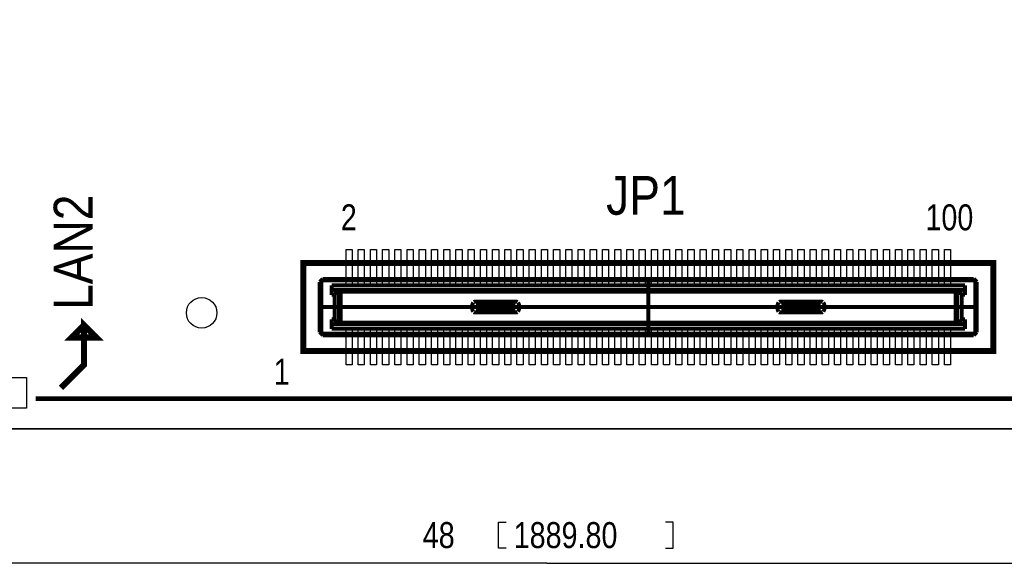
# Model space of a CAD drawing. Extents: x -5.9 to 88.8, y -7.5 to 73.4.
# Tile 2 of 6: x 27.2 to 59.4, y -5 to 12.8. Entities that reach past the tile are written whole.
import ezdxf

# ---------------------------------------------------------------- set-up
doc = ezdxf.new("R2010")
doc.units = 0
for name, color, linetype in [('BG_DIMENSION', 85, 'CONTINUOUS'), ('BG_OUTLINE', 5, 'CONTINUOUS'), ('BG_SILKSCREEN_TOP', 142, 'CONTINUOUS'), ('PG_SILKSCREEN_TOP', 7, 'CONTINUOUS'), ('PIN_TOP', 96, 'CONTINUOUS')]:
    doc.layers.add(name, color=color, linetype=linetype)

msp = doc.modelspace()

# ---------------------------------------------------------------- linework, layer by layer
at = {"layer": 'BG_DIMENSION'}
for points in [[(43.111471, -4.487316), (42.861484, -4.487316), (42.861484, -3.637305), (43.111471, -3.637305)], [(48.329469, -4.487316), (48.579456, -4.487316), (48.579456, -3.637305), (48.329469, -3.637305)], [(44.443955, -4.987315), (21.253399, -4.987315)], [(44.443955, -4.987315), (69.254294, -4.987315)]]:
    msp.add_lwpolyline(points, dxfattribs=at)
at = {"layer": 'BG_OUTLINE'}
msp.add_lwpolyline([(1.802994, -0.575996), (41.801009, -0.575996), (45.814005, -0.575996), (85.803994, -0.575996, 0.414214), (88.800991, 2.421001), (88.800991, 7.530795), (88.419991, 7.911795), (87.839017, 7.911795, -0.414214), (87.331017, 8.419795), (87.331017, 14.235786, -0.414214), (87.839017, 14.743786), (88.419991, 14.743786), (88.800991, 15.124786), (88.800991, 47.49988), (88.419991, 47.88088), (87.834597, 47.88088, -0.414214), (87.326597, 48.38888), (87.326597, 54.20487, -0.414214), (87.834597, 54.71287), (88.419991, 54.71287), (88.800991, 55.09387), (88.800991, 62.422989, 0.414176), (85.803994, 65.420011), (1.802994, 65.420011, 0.414175)], format="xyb", dxfattribs=at)
for points in [[(41.801009, -0.575996), (1.802994, -0.575996)], [(45.814005, -0.575996), (41.801009, -0.575996)], [(85.803994, -0.575996), (45.814005, -0.575996)]]:
    msp.add_lwpolyline(points, dxfattribs=at)
at = {"layer": 'BG_SILKSCREEN_TOP', "const_width": 0.2}
msp.add_lwpolyline([(28.539034, 0.76266), (29.289019, 1.512646), (29.289019, 2.812644), (29.689019, 2.412644), (28.88902, 2.412644), (29.289019, 2.812644)], dxfattribs=at)
at = {"layer": 'PG_SILKSCREEN_TOP'}
for points, const_width in [([(59.070011, 4.850003), (59.070011, 1.969999), (36.470006, 1.969999), (36.470006, 4.850003), (59.070011, 4.850003)], 0.2), ([(37.010111, 4.234993), (37.060099, 4.285005)], 0.127), ([(37.010111, 4.234993), (37.010111, 2.585009)], 0.127), ([(37.060099, 4.285005), (37.109908, 4.335094)], 0.127), ([(37.060099, 2.534996), (37.060099, 4.285005)], 0.127), ([(37.060099, 4.285005), (58.479893, 4.285005)], 0.127), ([(58.430109, 4.335094), (37.109908, 4.335094)], 0.127), ([(47.770009, 4.335094), (47.770009, 2.484907)], 0.127), ([(58.430109, 4.335094), (58.479893, 4.285005)], 0.127), ([(58.479893, 4.285005), (58.479893, 2.534996)], 0.127), ([(58.479893, 4.285005), (58.529906, 4.234993)], 0.127), ([(58.529906, 4.234993), (58.529906, 2.585009)], 0.127), ([(58.140092, 4.125011), (37.3999, 4.125011)], 0.127), ([(37.3999, 3.81), (37.3999, 4.125011)], 0.127), ([(37.3999, 3.974897), (58.140092, 3.974897)], 0.127), ([(37.3999, 3.81), (37.500001, 3.81)], 0.127), ([(37.500001, 3.010002), (37.500001, 3.81)], 0.127), ([(37.534799, 3.81), (37.500001, 3.81)], 0.127), ([(37.534799, 3.974897), (37.534799, 3.81)], 0.127), ([(37.639701, 3.974897), (37.639498, 3.974897)], 0.127), ([(37.640209, 3.974897), (37.639701, 3.974897)], 0.127), ([(37.640489, 3.974897), (37.640209, 3.974897)], 0.127), ([(37.640692, 3.974592), (37.640489, 3.974897)], 0.127), ([(37.640997, 3.974389), (37.640692, 3.974592)], 0.127), ([(37.6412, 3.974109), (37.640997, 3.974389)], 0.127), ([(37.6412, 2.845892), (37.6412, 3.974109)], 0.127), ([(37.643994, 3.97129), (37.6412, 3.974109)], 0.127), ([(37.648388, 3.966997), (37.643994, 3.97129)], 0.127), ([(37.654408, 3.960901), (37.648388, 3.966997)], 0.127), ([(37.661799, 3.953612), (37.654408, 3.960901)], 0.127), ([(37.670511, 3.944899), (37.661799, 3.953612)], 0.127), ([(37.679808, 3.935501), (37.670511, 3.944899)], 0.127), ([(37.689993, 3.925392), (37.679808, 3.935501)], 0.127), ([(37.700407, 3.915004), (37.689993, 3.925392)], 0.127), ([(37.700407, 3.915004), (57.83961, 3.915004)], 0.127), ([(37.700407, 2.904998), (37.700407, 3.915004)], 0.127), ([(57.83961, 3.915004), (57.849999, 3.925392)], 0.127), ([(57.83961, 3.915004), (57.83961, 2.904998)], 0.127), ([(57.849999, 3.925392), (57.860209, 3.935501)], 0.127), ([(57.860209, 3.935501), (57.869506, 3.944899)], 0.127), ([(57.869506, 3.944899), (57.878193, 3.953612)], 0.127), ([(57.878193, 3.953612), (57.885609, 3.960901)], 0.127), ([(57.885609, 3.960901), (57.891604, 3.966997)], 0.127), ([(57.891604, 3.966997), (57.895998, 3.97129)], 0.127), ([(57.895998, 3.97129), (57.898792, 3.974109)], 0.127), ([(57.898995, 3.974389), (57.898792, 3.974109)], 0.127), ([(57.898792, 3.974109), (57.898792, 2.845892)], 0.127), ([(57.8993, 3.974592), (57.898995, 3.974389)], 0.127), ([(57.899503, 3.974897), (57.8993, 3.974592)], 0.127), ([(57.899808, 3.974897), (57.899503, 3.974897)], 0.127), ([(57.900291, 3.974897), (57.899808, 3.974897)], 0.127), ([(57.900494, 3.974897), (57.900291, 3.974897)], 0.127), ([(58.005193, 3.81), (58.005193, 3.974897)], 0.127), ([(58.005193, 3.81), (58.039991, 3.81)], 0.127), ([(58.039991, 3.81), (58.039991, 3.010002)], 0.127), ([(58.039991, 3.81), (58.140092, 3.81)], 0.127), ([(58.140092, 3.81), (58.140092, 4.125011)], 0.127), ([(43.461407, 3.585007), (42.078402, 3.585007)], 0.127), ([(52.078611, 3.585007), (53.46159, 3.585007)], 0.127), ([(58.479893, 3.410001), (37.010111, 3.410001)], 0.127), ([(43.461407, 3.234995), (42.078402, 3.234995)], 0.127), ([(42.127399, 3.459988), (43.412588, 3.459988)], 0.127), ([(42.127399, 3.359988), (43.412588, 3.359988)], 0.127), ([(52.078611, 3.234995), (53.46159, 3.234995)], 0.127), ([(53.412593, 3.459988), (52.127404, 3.459988)], 0.127), ([(53.412593, 3.359988), (52.127404, 3.359988)], 0.127), ([(37.500001, 3.010002), (37.3999, 3.010002)], 0.127), ([(37.3999, 2.694991), (37.3999, 3.010002)], 0.127), ([(37.3999, 2.845105), (58.140092, 2.845105)], 0.127), ([(37.500001, 3.010002), (37.534799, 3.010002)], 0.127), ([(37.534799, 3.010002), (37.534799, 2.845105)], 0.127), ([(37.639498, 2.845105), (37.639701, 2.845105)], 0.127), ([(37.639701, 2.845105), (37.640209, 2.845105)], 0.127), ([(37.640209, 2.845105), (37.640489, 2.845105)], 0.127), ([(37.640489, 2.845105), (37.640692, 2.84541)], 0.127), ([(37.640692, 2.84541), (37.640997, 2.845587)], 0.127), ([(37.640997, 2.845587), (37.6412, 2.845892)], 0.127), ([(37.643994, 2.848712), (37.6412, 2.845892)], 0.127), ([(37.648388, 2.853004), (37.643994, 2.848712)], 0.127), ([(37.654408, 2.8591), (37.648388, 2.853004)], 0.127), ([(37.661799, 2.86639), (37.654408, 2.8591)], 0.127), ([(37.670511, 2.875102), (37.661799, 2.86639)], 0.127), ([(37.679808, 2.8845), (37.670511, 2.875102)], 0.127), ([(37.689993, 2.894609), (37.679808, 2.8845)], 0.127), ([(37.700407, 2.904998), (37.689993, 2.894609)], 0.127), ([(37.700407, 2.904998), (57.83961, 2.904998)], 0.127), ([(57.83961, 2.904998), (57.849999, 2.894609)], 0.127), ([(57.849999, 2.894609), (57.860209, 2.8845)], 0.127), ([(57.860209, 2.8845), (57.869506, 2.875102)], 0.127), ([(57.869506, 2.875102), (57.878193, 2.86639)], 0.127), ([(57.878193, 2.86639), (57.885609, 2.8591)], 0.127), ([(57.885609, 2.8591), (57.891604, 2.853004)], 0.127), ([(57.891604, 2.853004), (57.895998, 2.848712)], 0.127), ([(57.895998, 2.848712), (57.898792, 2.845892)], 0.127), ([(57.898792, 2.845892), (57.898995, 2.845587)], 0.127), ([(57.898995, 2.845587), (57.8993, 2.84541)], 0.127), ([(57.8993, 2.84541), (57.899503, 2.845105)], 0.127), ([(57.899503, 2.845105), (57.899808, 2.845105)], 0.127), ([(57.899808, 2.845105), (57.900291, 2.845105)], 0.127), ([(57.900291, 2.845105), (57.900494, 2.845105)], 0.127), ([(58.005193, 3.010002), (58.005193, 2.845105)], 0.127), ([(58.005193, 3.010002), (58.039991, 3.010002)], 0.127), ([(58.039991, 3.010002), (58.140092, 3.010002)], 0.127), ([(58.140092, 3.010002), (58.140092, 2.694991)], 0.127), ([(37.010111, 2.585009), (37.060099, 2.534996)], 0.127), ([(37.060099, 2.534996), (58.479893, 2.534996)], 0.127), ([(37.109908, 2.484907), (37.060099, 2.534996)], 0.127), ([(37.3999, 2.694991), (58.140092, 2.694991)], 0.127), ([(58.479893, 2.534996), (58.430109, 2.484907)], 0.127), ([(58.479893, 2.534996), (58.529906, 2.585009)], 0.127), ([(58.430109, 2.484907), (37.109908, 2.484907)], 0.127), ([(69.263006, 0.404012), (27.699995, 0.404012)], 0.150012)]:
    msp.add_lwpolyline(points, dxfattribs=dict(at, const_width=const_width))
at = {"layer": 'PG_SILKSCREEN_TOP', "const_width": 0.127}
for points in [[(42.035197, 3.560089, 0.268062), (42.035197, 3.259912)], [(42.078402, 3.585007, 0.125776), (42.054501, 3.578911)], [(43.485511, 3.578911, 0.126231), (43.461407, 3.585007)], [(43.50479, 3.259912, 0.268088), (43.50479, 3.560089)], [(52.035202, 3.560089, 0.268083), (52.035202, 3.259912)], [(52.078611, 3.585007, 0.126238), (52.054506, 3.578911)], [(53.485491, 3.578911, 0.125779), (53.46159, 3.585007)], [(53.504795, 3.259912, 0.268067), (53.504795, 3.560089)], [(42.054501, 3.241091, 0.125779), (42.078402, 3.234995)], [(42.127399, 3.459988, 0.14596), (42.127399, 3.359988)], [(43.412588, 3.359988, 0.145984), (43.412588, 3.459988)], [(43.461407, 3.234995, 0.126234), (43.485511, 3.241091)], [(52.054506, 3.241091, 0.126241), (52.078611, 3.234995)], [(52.127404, 3.459988, 0.145979), (52.127404, 3.359988)], [(53.412593, 3.359988, 0.145964), (53.412593, 3.459988)], [(53.46159, 3.234995, 0.125782), (53.485491, 3.241091)]]:
    msp.add_lwpolyline(points, format="xyb", dxfattribs=at)
at = {"layer": 'PIN_TOP'}
for points in [[(38.069901, 5.300015), (38.069901, 4.160012), (37.869901, 4.160012), (37.869901, 5.300015)], [(38.4699, 5.300015), (38.4699, 4.160012), (38.269901, 4.160012), (38.269901, 5.300015)], [(38.869899, 5.300015), (38.869899, 4.160012), (38.6699, 4.160012), (38.6699, 5.300015)], [(39.269899, 5.300015), (39.269899, 4.160012), (39.069899, 4.160012), (39.069899, 5.300015)], [(39.669898, 5.300015), (39.669898, 4.160012), (39.469898, 4.160012), (39.469898, 5.300015)], [(40.069897, 5.300015), (40.069897, 4.160012), (39.869897, 4.160012), (39.869897, 5.300015)], [(40.469896, 5.300015), (40.469896, 4.160012), (40.269897, 4.160012), (40.269897, 5.300015)], [(40.869921, 5.300015), (40.869921, 4.160012), (40.669921, 4.160012), (40.669921, 5.300015)], [(41.26992, 5.300015), (41.26992, 4.160012), (41.06992, 4.160012), (41.06992, 5.300015)], [(41.669919, 5.300015), (41.669919, 4.160012), (41.46992, 4.160012), (41.46992, 5.300015)], [(42.069918, 5.300015), (42.069918, 4.160012), (41.869919, 4.160012), (41.869919, 5.300015)], [(42.469918, 5.300015), (42.469918, 4.160012), (42.269918, 4.160012), (42.269918, 5.300015)], [(42.869917, 5.300015), (42.869917, 4.160012), (42.669917, 4.160012), (42.669917, 5.300015)], [(43.269916, 5.300015), (43.269916, 4.160012), (43.069916, 4.160012), (43.069916, 5.300015)], [(43.669915, 5.300015), (43.669915, 4.160012), (43.469916, 4.160012), (43.469916, 5.300015)], [(44.069914, 5.300015), (44.069914, 4.160012), (43.869915, 4.160012), (43.869915, 5.300015)], [(44.469914, 5.300015), (44.469914, 4.160012), (44.269914, 4.160012), (44.269914, 5.300015)], [(44.869913, 5.300015), (44.869913, 4.160012), (44.669913, 4.160012), (44.669913, 5.300015)], [(45.269912, 5.300015), (45.269912, 4.160012), (45.069912, 4.160012), (45.069912, 5.300015)], [(45.669911, 5.300015), (45.669911, 4.160012), (45.469912, 4.160012), (45.469912, 5.300015)], [(46.06991, 5.300015), (46.06991, 4.160012), (45.869911, 4.160012), (45.869911, 5.300015)], [(46.46991, 5.300015), (46.46991, 4.160012), (46.26991, 4.160012), (46.26991, 5.300015)], [(46.869909, 5.300015), (46.869909, 4.160012), (46.669909, 4.160012), (46.669909, 5.300015)], [(47.269908, 5.300015), (47.269908, 4.160012), (47.069908, 4.160012), (47.069908, 5.300015)], [(47.669907, 5.300015), (47.669907, 4.160012), (47.469908, 4.160012), (47.469908, 5.300015)], [(48.069906, 5.300015), (48.069906, 4.160012), (47.869907, 4.160012), (47.869907, 5.300015)], [(48.469906, 5.300015), (48.469906, 4.160012), (48.269906, 4.160012), (48.269906, 5.300015)], [(48.869905, 5.300015), (48.869905, 4.160012), (48.669905, 4.160012), (48.669905, 5.300015)], [(49.269904, 5.300015), (49.269904, 4.160012), (49.069904, 4.160012), (49.069904, 5.300015)], [(49.669903, 5.300015), (49.669903, 4.160012), (49.469904, 4.160012), (49.469904, 5.300015)], [(50.069902, 5.300015), (50.069902, 4.160012), (49.869903, 4.160012), (49.869903, 5.300015)], [(50.469902, 5.300015), (50.469902, 4.160012), (50.269902, 4.160012), (50.269902, 5.300015)], [(50.869901, 5.300015), (50.869901, 4.160012), (50.669901, 4.160012), (50.669901, 5.300015)], [(51.2699, 5.300015), (51.2699, 4.160012), (51.0699, 4.160012), (51.0699, 5.300015)], [(51.669899, 5.300015), (51.669899, 4.160012), (51.4699, 4.160012), (51.4699, 5.300015)], [(52.069898, 5.300015), (52.069898, 4.160012), (51.869899, 4.160012), (51.869899, 5.300015)], [(52.469898, 5.300015), (52.469898, 4.160012), (52.269898, 4.160012), (52.269898, 5.300015)], [(52.869897, 5.300015), (52.869897, 4.160012), (52.669897, 4.160012), (52.669897, 5.300015)], [(53.269896, 5.300015), (53.269896, 4.160012), (53.069896, 4.160012), (53.069896, 5.300015)], [(53.669921, 5.300015), (53.669921, 4.160012), (53.469921, 4.160012), (53.469921, 5.300015)], [(54.06992, 5.300015), (54.06992, 4.160012), (53.86992, 4.160012), (53.86992, 5.300015)], [(54.469919, 5.300015), (54.469919, 4.160012), (54.269919, 4.160012), (54.269919, 5.300015)], [(54.869918, 5.300015), (54.869918, 4.160012), (54.669919, 4.160012), (54.669919, 5.300015)], [(55.269917, 5.300015), (55.269917, 4.160012), (55.069918, 4.160012), (55.069918, 5.300015)], [(55.669917, 5.300015), (55.669917, 4.160012), (55.469917, 4.160012), (55.469917, 5.300015)], [(56.069916, 5.300015), (56.069916, 4.160012), (55.869916, 4.160012), (55.869916, 5.300015)], [(56.469915, 5.300015), (56.469915, 4.160012), (56.269915, 4.160012), (56.269915, 5.300015)], [(56.869914, 5.300015), (56.869914, 4.160012), (56.669915, 4.160012), (56.669915, 5.300015)], [(57.269913, 5.300015), (57.269913, 4.160012), (57.069914, 4.160012), (57.069914, 5.300015)], [(57.669913, 5.300015), (57.669913, 4.160012), (57.469913, 4.160012), (57.469913, 5.300015)], [(38.069901, 2.65999), (38.069901, 1.519987), (37.869901, 1.519987), (37.869901, 2.65999)], [(38.4699, 2.65999), (38.4699, 1.519987), (38.269901, 1.519987), (38.269901, 2.65999)], [(38.869899, 2.65999), (38.869899, 1.519987), (38.6699, 1.519987), (38.6699, 2.65999)], [(39.269899, 2.65999), (39.269899, 1.519987), (39.069899, 1.519987), (39.069899, 2.65999)], [(39.669898, 2.65999), (39.669898, 1.519987), (39.469898, 1.519987), (39.469898, 2.65999)], [(40.069897, 2.65999), (40.069897, 1.519987), (39.869897, 1.519987), (39.869897, 2.65999)], [(40.469896, 2.65999), (40.469896, 1.519987), (40.269897, 1.519987), (40.269897, 2.65999)], [(40.869921, 2.65999), (40.869921, 1.519987), (40.669921, 1.519987), (40.669921, 2.65999)], [(41.26992, 2.65999), (41.26992, 1.519987), (41.06992, 1.519987), (41.06992, 2.65999)], [(41.669919, 2.65999), (41.669919, 1.519987), (41.46992, 1.519987), (41.46992, 2.65999)], [(42.069918, 2.65999), (42.069918, 1.519987), (41.869919, 1.519987), (41.869919, 2.65999)], [(42.469918, 2.65999), (42.469918, 1.519987), (42.269918, 1.519987), (42.269918, 2.65999)], [(42.869917, 2.65999), (42.869917, 1.519987), (42.669917, 1.519987), (42.669917, 2.65999)], [(43.269916, 2.65999), (43.269916, 1.519987), (43.069916, 1.519987), (43.069916, 2.65999)], [(43.669915, 2.65999), (43.669915, 1.519987), (43.469916, 1.519987), (43.469916, 2.65999)], [(44.069914, 2.65999), (44.069914, 1.519987), (43.869915, 1.519987), (43.869915, 2.65999)], [(44.469914, 2.65999), (44.469914, 1.519987), (44.269914, 1.519987), (44.269914, 2.65999)], [(44.869913, 2.65999), (44.869913, 1.519987), (44.669913, 1.519987), (44.669913, 2.65999)], [(45.269912, 2.65999), (45.269912, 1.519987), (45.069912, 1.519987), (45.069912, 2.65999)], [(45.669911, 2.65999), (45.669911, 1.519987), (45.469912, 1.519987), (45.469912, 2.65999)], [(46.06991, 2.65999), (46.06991, 1.519987), (45.869911, 1.519987), (45.869911, 2.65999)], [(46.46991, 2.65999), (46.46991, 1.519987), (46.26991, 1.519987), (46.26991, 2.65999)], [(46.869909, 2.65999), (46.869909, 1.519987), (46.669909, 1.519987), (46.669909, 2.65999)], [(47.269908, 2.65999), (47.269908, 1.519987), (47.069908, 1.519987), (47.069908, 2.65999)], [(47.669907, 2.65999), (47.669907, 1.519987), (47.469908, 1.519987), (47.469908, 2.65999)], [(48.069906, 2.65999), (48.069906, 1.519987), (47.869907, 1.519987), (47.869907, 2.65999)], [(48.469906, 2.65999), (48.469906, 1.519987), (48.269906, 1.519987), (48.269906, 2.65999)], [(48.869905, 2.65999), (48.869905, 1.519987), (48.669905, 1.519987), (48.669905, 2.65999)], [(49.269904, 2.65999), (49.269904, 1.519987), (49.069904, 1.519987), (49.069904, 2.65999)], [(49.669903, 2.65999), (49.669903, 1.519987), (49.469904, 1.519987), (49.469904, 2.65999)], [(50.069902, 2.65999), (50.069902, 1.519987), (49.869903, 1.519987), (49.869903, 2.65999)], [(50.469902, 2.65999), (50.469902, 1.519987), (50.269902, 1.519987), (50.269902, 2.65999)], [(50.869901, 2.65999), (50.869901, 1.519987), (50.669901, 1.519987), (50.669901, 2.65999)], [(51.2699, 2.65999), (51.2699, 1.519987), (51.0699, 1.519987), (51.0699, 2.65999)], [(51.669899, 2.65999), (51.669899, 1.519987), (51.4699, 1.519987), (51.4699, 2.65999)], [(52.069898, 2.65999), (52.069898, 1.519987), (51.869899, 1.519987), (51.869899, 2.65999)], [(52.469898, 2.65999), (52.469898, 1.519987), (52.269898, 1.519987), (52.269898, 2.65999)], [(52.869897, 2.65999), (52.869897, 1.519987), (52.669897, 1.519987), (52.669897, 2.65999)], [(53.269896, 2.65999), (53.269896, 1.519987), (53.069896, 1.519987), (53.069896, 2.65999)], [(53.669921, 2.65999), (53.669921, 1.519987), (53.469921, 1.519987), (53.469921, 2.65999)], [(54.06992, 2.65999), (54.06992, 1.519987), (53.86992, 1.519987), (53.86992, 2.65999)], [(54.469919, 2.65999), (54.469919, 1.519987), (54.269919, 1.519987), (54.269919, 2.65999)], [(54.869918, 2.65999), (54.869918, 1.519987), (54.669919, 1.519987), (54.669919, 2.65999)], [(55.269917, 2.65999), (55.269917, 1.519987), (55.069918, 1.519987), (55.069918, 2.65999)], [(55.669917, 2.65999), (55.669917, 1.519987), (55.469917, 1.519987), (55.469917, 2.65999)], [(56.069916, 2.65999), (56.069916, 1.519987), (55.869916, 1.519987), (55.869916, 2.65999)], [(56.469915, 2.65999), (56.469915, 1.519987), (56.269915, 1.519987), (56.269915, 2.65999)], [(56.869914, 2.65999), (56.869914, 1.519987), (56.669915, 1.519987), (56.669915, 2.65999)], [(57.269913, 2.65999), (57.269913, 1.519987), (57.069914, 1.519987), (57.069914, 2.65999)], [(57.669913, 2.65999), (57.669913, 1.519987), (57.469913, 1.519987), (57.469913, 2.65999)], [(26.399998, 0.1), (26.399998, 1.099998), (27.399996, 1.099998), (27.399996, 0.1)]]:
    msp.add_lwpolyline(points, close=True, dxfattribs=at)
msp.add_circle((33.141285, 3.220568), 0.499999, dxfattribs=at)

# ---------------------------------------------------------------- texts
at = {"layer": 'BG_DIMENSION', "width": 0.827043}
for s, p in [('48', (40.38346, -4.487316)), ('1889.80', (43.361483, -4.487316))]:
    msp.add_text(s, height=0.850011, dxfattribs=at).set_placement(p)
at = {"layer": 'BG_SILKSCREEN_TOP', "width": 0.88976}
msp.add_text('JP1', height=1.27, dxfattribs=at).set_placement((46.390001, 6.434988))
msp.add_text('LAN2', height=1.27, rotation=90, dxfattribs=at).set_placement((29.566895, 3.316275))
at = {"layer": 'PG_SILKSCREEN_TOP', "width": 0.827043}
for s, p in [('2', (37.700001, 5.925007)), ('100', (56.847003, 5.925007)), ('1', (35.502012, 0.8652))]:
    msp.add_text(s, height=0.850011, dxfattribs=at).set_placement(p)

doc.saveas('drawing.dxf')
